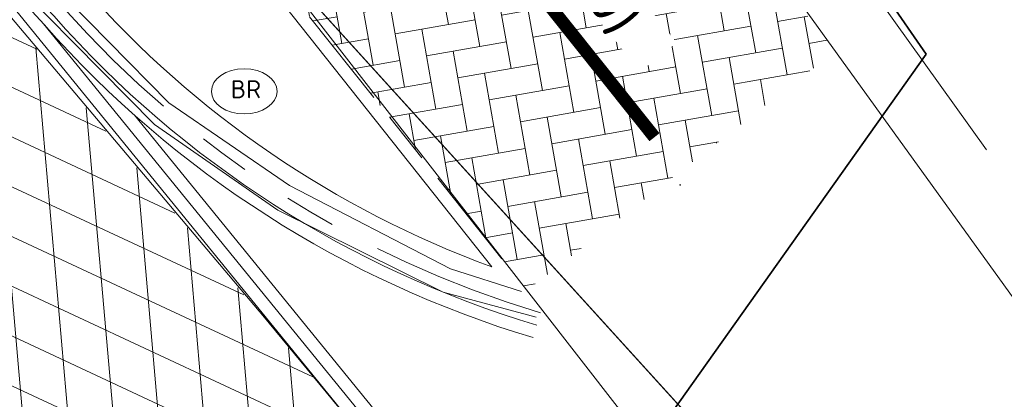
# Model space of a CAD drawing. Header units: metres. Extents: x 163628 to 168255, y 402691 to 405367.
# Tile 24 of 256: x 164504.73 to 164512.37, y 403413.78 to 403416.73. Entities that reach past the tile are written whole.
import ezdxf

# ---------------------------------------------------------------- set-up
doc = ezdxf.new("R2010")
doc.units = ezdxf.units.M
for name, pattern in [('X-CA190022.004-UO-DWM_Snelfietsroute$0$VH-OPSLUITBAND_100X200', [16, 8, -2, 4, -2]), ('X-CA190022.004-UO-DWM_Snelfietsroute$0$VH-TROTTOIRBAND_180-200', [20, 10, -2, 2, -2, 2, -2]), ('X-CA190022.004-UO-DWM_Snelfietsroute$0$VW-30-270_STREEP', [3, 0.3, -2.7])]:
    doc.linetypes.add(name, pattern=pattern)
doc.layers.add('X-CA190022.004-UO-ARC_Arcering$0$N-WE-VH-VERHARDING-FIETSSTRAAT_ROOD ELEMENTENVERHARDING_BSS-A', color=14, linetype='Continuous', lineweight=0, transparency=0.5)
doc.layers.add('X-CA190022.004-UO-ARC_Arcering$0$N-WE-VH-VERHARDING_ASFALT_ZWART-OPBOUW 2', color=7, linetype='Continuous', lineweight=0, transparency=0.5)
for name, color, linetype, lineweight in [('X-CA190022.004-UO-BBM_bebording bebakening markering_v0.1$0$N-WE-VH-MARKERINGSTEKST-T18', 7, 'Continuous', 18), ('X-CA190022.004-UO-BGT_Ondergrond nieuwbouw Pater vd Elsenlaan_v1.0$0$A--L23--_Vloeren', 4, 'Continuous', 25), ('X-CA190022.004-UO-DTM inmeting_v0.1$0$B-WE-IE-MEUBILAIR_WEGMEUBILAIR-S', 246, 'Continuous', 0), ('X-CA190022.004-UO-DTM inmeting_v0.1$0$B-WE-IE-TERREINAFSCHEIDING_NATUURLIJK_HAAG-G', 246, 'X-CA190022.004-UO-DTM inmeting_v0.1$0$IE-TERREINAFSCHEIDING-NATUURLIJK-HAAG', 0), ('X-CA190022.004-UO-DTM inmeting_v0.1$0$B-WE-OG-HOOGTEPUNT-S', 246, 'Continuous', 0), ('X-CA190022.004-UO-DTM inmeting_v0.1$0$B-WE-VH-KANTOPSLUITING_ACHTERKANTBAND-G', 246, 'Continuous', 0), ('X-CA190022.004-UO-DTM inmeting_v0.1$0$B-WE-VH-KANTOPSLUITING_VOORKANTBAND-G', 246, 'Continuous', 0), ('X-CA190022.004-UO-DTM inmeting_v0.1$0$B-WE-VH-VERHARDING_ASFALT-G', 246, 'Continuous', 0), ('X-CA190022.004-UO-DWM_Snelfietsroute$0$N-WE-VH-KANTOPSLUITING_ACHTERKANTBAND-G', 7, 'Continuous', 20), ('X-CA190022.004-UO-DWM_Snelfietsroute$0$N-WE-VH-KANTOPSLUITING_OPSLUITBAND_100X200-G', 7, 'X-CA190022.004-UO-DWM_Snelfietsroute$0$VH-OPSLUITBAND_100X200', 20), ('X-CA190022.004-UO-DWM_Snelfietsroute$0$N-WE-VH-KANTOPSLUITING_TROTTOIRBAND_180 200-G', 7, 'X-CA190022.004-UO-DWM_Snelfietsroute$0$VH-TROTTOIRBAND_180-200', 20), ('X-CA190022.004-UO-DWM_Snelfietsroute$0$N-WE-VH-KANTVERHARDING_STREKLAAG-G', 7, 'Continuous', 20), ('X-CA190022.004-UO-DWM_Snelfietsroute$0$N-WE-VW-MARKERING_LANGS_STREEP_30270_010-G', 7, 'X-CA190022.004-UO-DWM_Snelfietsroute$0$VW-30-270_STREEP', 20), ('X-CA190022.004-UO-GZM_Werkgrens_v0.1$0$N-WE-KG-GRENS_SYSTEEMGRENS-G', 7, 'X-CA190022.004-UO-GZM_Werkgrens_v0.1$0$KG-OG', 35), ('X-CA190022.004-UO-KAD_Percelen$0$B-WE-KG-GRENS_PERCEEL-GV', 150, 'Continuous', 9), ('X-XX-AL-REFERENTIE-G', 7, 'Continuous', 18)]:
    doc.layers.add(name, color=color, linetype=linetype, lineweight=lineweight)
doc.layers.add('X-CA190022.004-UO-DTM inmeting_v0.1$0$X-XX-AL-MEETPUNT-S', color=246, linetype='Continuous', lineweight=0, plot=False)
doc.styles.add('X-CA190022.004-UO-BBM_bebording bebakening markering_v0.1$0$NLCS-ISO-M500-T18', font='NLCS-ISO.ttf', dxfattribs={"height": 0.9})
doc.styles.add('X-CA190022.004-UO-DTM inmeting_v0.1$0$NLCS-ISO', font='isocpeur.ttf', dxfattribs={"height": 2.5})
doc.linetypes.add('X-CA190022.004-UO-DTM inmeting_v0.1$0$IE-TERREINAFSCHEIDING-NATUURLIJK-HAAG', pattern='A,7,-1.5,[67,NLCS.SHX,S=0.75,R=45,X=0,Y=0],-1.5', length=10)
doc.linetypes.add('X-CA190022.004-UO-GZM_Werkgrens_v0.1$0$KG-OG', pattern='A,5.5,-1.5,[2,NLCS.SHX,S=0.5,R=0,X=0,Y=0],-1.5', length=8.5)

# ---------------------------------------------------------------- blocks, each defined once
blk = doc.blocks.new('X-CA190022.004-UO-BGT_Ondergrond nieuwbouw Pater vd Elsenlaan_v1.0')
at = {"layer": 'X-CA190022.004-UO-BGT_Ondergrond nieuwbouw Pater vd Elsenlaan_v1.0$0$A--L23--_Vloeren', "color": 252}
blk.add_line((164510.415, 403413.1130000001), (164505.8550342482, 403418.1374529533), dxfattribs=at)
blk = doc.blocks.new('X-CA190022.004-UO-DTM inmeting_v0.1$0$punt')
at = {"color": 0, "lineweight": -2}
blk.add_line((0, 0), (0, 0), dxfattribs=at)
blk = doc.blocks.new('X-CA190022.004-UO-DTM inmeting_v0.1$0$SIE-WEG_STRAATPOT_BRANDKRAAN')
blk.add_ellipse((-4.547473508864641e-16, 0), major_axis=(-0.7288689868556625, 1.338866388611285e-16), ratio=0.6859943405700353)
at = {"style": 'X-CA190022.004-UO-DTM inmeting_v0.1$0$NLCS-ISO'}
blk.add_text('BR', height=0.4, dxfattribs=at).set_placement((-0.2979630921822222, -0.1529624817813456))
blk = doc.blocks.new('X-CA190022.004-UO-DTM inmeting_v0.1$0$SOG-HOOGTEPUNT-SO')
for p, q in [((-0.5, 0), (0.5, 0)), ((0, 0.5), (0, -0.5))]:
    blk.add_line(p, q)

msp = doc.modelspace()

# ---------------------------------------------------------------- hatches: boundary and pattern name
at = {"layer": 'X-CA190022.004-UO-ARC_Arcering$0$N-WE-VH-VERHARDING-FIETSSTRAAT_ROOD ELEMENTENVERHARDING_BSS-A'}
h = msp.add_hatch(dxfattribs=at)
h.set_pattern_fill('AVH-BSS_KEIFORMAAT_KEPER', color=256, scale=2, angle=100, pattern_type=2)
h.set_pattern_definition([(99.99999999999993, (-2.849091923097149, 3.12192847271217), (-0.243275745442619, 0.1703435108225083), [0.6299999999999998, -0.2099999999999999]), (9.999999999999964, (-3.262711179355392, 3.048996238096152), (-0.243275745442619, 0.1703435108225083), [0.6299999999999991, -0.2099999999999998])])
edge = h.paths.add_edge_path()
edge.add_arc((164484.4865551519, 403426.0522966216), 18.00000000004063, 13.17099899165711, 25.75401588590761)
edge.add_arc((164503.4005756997, 403435.1769789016), 2.999999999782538, 115.70063201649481, 205.7541465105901, ccw=False)
edge.add_line((164502.0995686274, 403437.8801956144), (164497.6533969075, 403435.740337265))
edge.add_line((164497.6533969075, 403435.740337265), (164493.9899184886, 403433.9771743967))
edge.add_arc((164495.2909255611, 403431.2739576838), 2.999999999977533, 25.70063208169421, 115.70063202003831, ccw=False)
edge.add_line((164497.9941422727, 403432.5749647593), (164498.0026482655, 403432.5572911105))
edge.add_arc((164484.4865636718, 403426.0522553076), 15.00000111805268, 13.171133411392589, 25.700631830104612, ccw=False)
edge.add_arc((164516.6184610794, 403433.571646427), 18.00000000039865, 193.1711327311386, 218.2750948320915)
edge.add_line((164502.4876384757, 403422.421765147), (164508.6705544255, 403414.6270277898))
edge.add_line((164508.6705544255, 403414.6270277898), (164511.063444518, 403416.485518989))
edge.add_line((164511.063444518, 403416.485518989), (164504.5019468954, 403424.7291307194))
edge.add_arc((164516.6184610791, 403433.571646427), 15.00000000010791, 193.171132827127, 216.1216089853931, ccw=False)
at = {"layer": 'X-CA190022.004-UO-ARC_Arcering$0$N-WE-VH-VERHARDING_ASFALT_ZWART-OPBOUW 2'}
h = msp.add_hatch(dxfattribs=at)
h.set_pattern_fill('AVH-ASFALT-SO', color=256, scale=0.35, angle=35, pattern_type=2)
h.set_pattern_definition([(94.99999999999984, (-2.849091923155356, 3.121928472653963), (-0.3486681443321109, -0.03050450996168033), []), (155, (-2.849091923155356, 3.121928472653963), (-0.1479163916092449, -0.3172077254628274), [])])
edge = h.paths.add_edge_path()
edge.add_line((164489.8382456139, 403431.9665135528), (164490.5679246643, 403431.3329318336))
edge.add_arc((164483.2286881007, 403421.7573389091), 12.0646745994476, 27.301292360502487, 52.531551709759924, ccw=False)
edge.add_arc((164513.3227276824, 403435.758159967), 21.14276145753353, 203.6077994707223, 211.6505755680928)
edge.add_arc((164494.6789251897, 403424.3023266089), 0.7400000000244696, -53.39671403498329, 29.23697528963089, ccw=False)
edge.add_line((164495.1201656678, 403423.7082669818), (164504.7116603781, 403411.9075555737))
edge.add_line((164504.7116603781, 403411.9075555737), (164507.3627034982, 403413.5346996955))
edge.add_line((164507.3627034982, 403413.5346996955), (164501.7554050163, 403420.1983105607))
edge.add_arc((164508.2250259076, 403425.2367495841), 8.200113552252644, 213.6800807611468, 217.9108978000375, ccw=False)
edge.add_arc((164581.5154571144, 403473.6896893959), 96.0588965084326, 209.6774321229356, 213.4870524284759, ccw=False)
edge.add_arc((164537.3758326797, 403448.2619070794), 45.12013046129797, 206.189453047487, 209.3751078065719, ccw=False)
edge.add_arc((164483.1937731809, 403421.7263134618), 15.21115283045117, 25.80785665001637, 47.29780852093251)
edge.add_arc((164493.9842063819, 403433.4195307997), 0.7000000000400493, 160.115940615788, 227.3330159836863, ccw=False)
edge.add_line((164493.325938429, 403433.6576133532), (164489.8486641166, 403431.9840669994))
edge.add_line((164489.8486641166, 403431.9840669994), (164489.8382456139, 403431.9665135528))

# ---------------------------------------------------------------- linework, layer by layer
at = {"layer": 'X-CA190022.004-UO-DTM inmeting_v0.1$0$B-WE-IE-TERREINAFSCHEIDING_NATUURLIJK_HAAG-G'}
msp.add_line((164509.7930000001, 403419.1340000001, 9.317), (164512.236, 403415.7170000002, 9.234), dxfattribs=at)
at = {"layer": 'X-CA190022.004-UO-DTM inmeting_v0.1$0$B-WE-VH-KANTOPSLUITING_ACHTERKANTBAND-G'}
msp.add_polyline3d([(164483.602, 403441.952, 9.812), (164484.2119999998, 403441.2319999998, 9.887), (164489.406, 403435.139, 9.846), (164492.9160000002, 403431.0350000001, 9.795), (164497.5159999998, 403425.6740000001, 9.77), (164500.3229999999, 403422.3960000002, 9.657), (164504.4840000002, 403417.5129999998, 9.46), (164505.892, 403416.0839999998, 9.374), (164506.8289999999, 403415.4399999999, 9.326), (164508.077, 403414.7949999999, 9.244), (164508.6269999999, 403414.6170000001, 9.218)], dxfattribs=at)
at = {"layer": 'X-CA190022.004-UO-DTM inmeting_v0.1$0$B-WE-VH-KANTOPSLUITING_VOORKANTBAND-G'}
msp.add_polyline3d([(164483.412, 403441.8859999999, 9.803), (164484.071, 403441.1159999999, 9.796), (164489.2459999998, 403435.0320000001, 9.738), (164492.764, 403430.9220000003, 9.688), (164497.3799999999, 403425.5350000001, 9.657), (164500.196, 403422.2289999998, 9.553), (164504.3220000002, 403417.3909999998, 9.342), (164505.7820000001, 403415.915, 9.276), (164506.7379999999, 403415.2489999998, 9.244), (164508.0210000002, 403414.6129999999, 9.226), (164508.7409999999, 403414.4199999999, 9.215)], dxfattribs=at)
at = {"layer": 'X-CA190022.004-UO-DTM inmeting_v0.1$0$B-WE-VH-VERHARDING_ASFALT-G'}
for points in [[(164471.5800000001, 403458.8509999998, 9.688), (164476.5299999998, 403452.861, 9.873), (164482.2710000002, 403446.0359999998, 9.94), (164482.2280000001, 403445.554, 9.92), (164481.773, 403444.9989999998, 9.875), (164480.8930000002, 403444.6269999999, 9.832), (164482.0290000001, 403443.2209999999, 9.825), (164483.213, 403441.8670000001, 9.819), (164484.1770000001, 403442.1910000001, 9.861), (164484.8769999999, 403442.29, 9.89), (164485.5789999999, 403442.0920000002, 9.89), (164490.1979999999, 403436.5499999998, 9.825), (164494.9049999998, 403430.9199999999, 9.769), (164499.0630000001, 403426.074, 9.696), (164502.6000000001, 403422.1639999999, 9.54), (164505.9530000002, 403418.1260000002, 9.357), (164514.3829999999, 403407.2719999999, 9.002)], [(164513.645, 403406.145, 8.943), (164509.9270000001, 403410.429, 9.091), (164506.6209999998, 403414.4330000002, 9.241), (164504.2069999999, 403417.2939999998, 9.356), (164500.0800000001, 403422.1310000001, 9.559), (164497.2420000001, 403425.446, 9.667), (164492.656, 403430.8369999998, 9.695), (164489.1439999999, 403434.9440000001, 9.743), (164483.9449999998, 403441.0279999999, 9.805), (164483.213, 403441.8670000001, 9.819)], [(164517.0600000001, 403408.6490000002, 9.112), (164512.9610000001, 403413.8530000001, 9.219), (164510.3739999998, 403417.4419999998, 9.316), (164508.8050000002, 403419.6699999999, 9.38), (164508.5660000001, 403420.9640000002, 9.429), (164508.969, 403422.5729999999, 9.434), (164510.4279999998, 403423.9640000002, 9.42)]]:
    msp.add_polyline3d(points, dxfattribs=at)
at = {"layer": 'X-CA190022.004-UO-DWM_Snelfietsroute$0$N-WE-VH-KANTOPSLUITING_ACHTERKANTBAND-G', "ltscale": 0.2, "flags": 128}
for points in [[(164508.3983136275, 403414.8093247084), (164502.4092134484, 403422.3597205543, -0.1099786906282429), (164498.994602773, 403429.4473745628, 0.05472478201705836), (164497.9125410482, 403432.5139241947), (164497.9040350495, 403432.5315978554, 0.3404237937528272), (164494.7425579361, 403434.1216397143)], [(164497.2448350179, 403428.5665342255, 0.07174089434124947), (164505.2365501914, 403416.9715690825, 0.125008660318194), (164508.3983136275, 403414.8093247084, 0.125008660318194)]]:
    msp.add_lwpolyline(points, format="xyb", dxfattribs=at)
at = {"layer": 'X-CA190022.004-UO-DWM_Snelfietsroute$0$N-WE-VH-KANTOPSLUITING_OPSLUITBAND_100X200-G', "ltscale": 0.1, "flags": 128}
msp.add_lwpolyline([(164508.4757473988, 403414.8711229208), (164502.4876384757, 403422.421765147, -0.1099768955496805), (164499.0919721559, 403429.4701605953, 0.05472478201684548), (164498.0026482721, 403432.5572910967), (164497.9941422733, 403432.574964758, 0.3419616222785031), (164494.7075314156, 403434.2166535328, 0.2412032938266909)], format="xyb", dxfattribs=at)
at = {"layer": 'X-CA190022.004-UO-DWM_Snelfietsroute$0$N-WE-VH-KANTOPSLUITING_TROTTOIRBAND_180 200-G', "ltscale": 0.2, "flags": 128}
msp.add_lwpolyline([(164493.7673718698, 403433.8700669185, 0.5296536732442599), (164493.645338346, 403433.0518781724, -0.08818175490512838), (164496.8999646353, 403428.7694333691, 0.07342641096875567), (164505.0732688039, 403416.8241027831, 0.1401289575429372), (164508.776316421, 403414.4517975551)], format="xyb", dxfattribs=at)
at = {"layer": 'X-CA190022.004-UO-DWM_Snelfietsroute$0$N-WE-VH-KANTVERHARDING_STREKLAAG-G', "ltscale": 0.2, "flags": 128}
for points in [[(164493.4685200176, 403433.7262351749, 0.3544872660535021), (164493.5775647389, 403432.978347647, -0.08816488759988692), (164496.8105211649, 403428.7247017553, 0.07341513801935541), (164504.9990569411, 403416.7570652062, 0.1400909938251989), (164508.7475947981, 403414.3560109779)], [(164493.325938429, 403433.6576133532, 0.301999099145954), (164493.5097911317, 403432.9048171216, -0.08814787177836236), (164496.7210796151, 403428.6799662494, 0.07340391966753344), (164504.9248492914, 403416.6900231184, 0.1400537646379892), (164508.7188731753, 403414.2602244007)]]:
    msp.add_lwpolyline(points, format="xyb", dxfattribs=at)
for points in [[(164507.3627034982, 403413.5346996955), (164502.8521548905, 403419.0780997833)], [(164507.4402701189, 403413.597814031), (164504.9194951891, 403416.6958105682)], [(164507.5178367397, 403413.6609283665), (164505.625317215, 403415.9868079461)]]:
    msp.add_lwpolyline(points, dxfattribs=at)
at = {"layer": 'X-CA190022.004-UO-DWM_Snelfietsroute$0$N-WE-VW-MARKERING_LANGS_STREEP_30270_010-G', "const_width": 0.1, "flags": 128}
msp.add_lwpolyline([(164505.6002921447, 403420.9060093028), (164509.6597888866, 403415.8160807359)], dxfattribs=at)
at = {"layer": 'X-CA190022.004-UO-GZM_Werkgrens_v0.1$0$N-WE-KG-GRENS_SYSTEEMGRENS-G', "ltscale": 0.2, "flags": 128}
msp.add_lwpolyline([(164202.4471839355, 403276.2612616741, -0.007014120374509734), (164204.6842424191, 403278.1944806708), (164207.7316017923, 403280.6309342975), (164216.350955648, 403287.4712219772), (164219.0035534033, 403289.434108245), (164219.3746627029, 403289.7286192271), (164237.1836765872, 403303.1852059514), (164244.5865004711, 403308.605291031), (164248.7299054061, 403311.6378046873), (164253.9774847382, 403315.3666892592), (164261.1754745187, 403320.480446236), (164269.6822113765, 403326.3244647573), (164277.4779943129, 403331.5382684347), (164300.138869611, 403346.1530355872), (164322.9639978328, 403359.9259594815), (164334.0727303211, 403366.2923093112), (164351.6652632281, 403375.7974689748), (164373.7421382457, 403387.5498352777), (164399.9497431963, 403400.4638723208), (164429.2801321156, 403414.7433017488), (164430.1235736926, 403415.1409833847), (164430.9478262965, 403415.506283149), (164431.7770699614, 403415.8458020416), (164432.615246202, 403416.1613381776), (164433.4616619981, 403416.4526584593), (164434.3156183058, 403416.7195497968), (164435.1764106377, 403416.9618192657), (164436.0433296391, 403417.1792942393), (164436.3055164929, 403417.2587681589, -0.09982065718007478), (164451.9815185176, 403417.1790174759, 0.1310872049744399), (164471.5299883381, 403420.9480569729), (164482.532673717, 403426.2434413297), (164490.6930660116, 403418.7998493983), (164492.5861501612, 403419.7065134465), (164495.4035730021, 403416.5299918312, -0.01010042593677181), (164498.0738503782, 403413.5363083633), (164499.3853029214, 403412.0048366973), (164502.2759065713, 403408.6525450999), (164509.274412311, 403412.9480533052), (164511.7682141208, 403416.4610208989), (164509.1861236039, 403420.2014103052, -0.1750361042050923), (164509.3210798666, 403422.1351258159, -0.1801291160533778), (164510.5166693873, 403423.4312866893), (164518.8245311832, 403427.3151248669), (164545.0302416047, 403439.9269191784), (164571.6953268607, 403452.7535489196), (164577.9552917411, 403456.0641072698), (164591.4716804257, 403464.141949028), (164595.4462846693, 403466.1591353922), (164599.4311747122, 403468.181541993), (164600.8539115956, 403468.8630628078), (164605.9399590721, 403471.2415379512), (164622.0164705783, 403477.7583811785), (164627.272938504, 403479.8886915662), (164631.9472826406, 403481.9048786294), (164633.2674407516, 403482.5385622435, 0.08477773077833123), (164642.6089981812, 403485.3796505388), (164759.3320802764, 403541.3864717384), (164770.9742443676, 403544.8150730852), (164773.2724307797, 403545.3968587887), (164787.8865800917, 403542.289629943), (164789.8994408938, 403542.3802139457), (164793.2522167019, 403543.0482871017), (164800.2402211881, 403546.8141014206), (164803.6710322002, 403549.3659814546), (164804.7740494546, 403550.3596960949), (164806.982937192, 403547.3873851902), (164807.9070396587, 403546.1989325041), (164811.8704722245, 403549.2807697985), (164810.9532731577, 403550.4603442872), (164809.5116547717, 403552.4057701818), (164808.342669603, 403553.5746866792), (164810.0239640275, 403555.0893745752), (164807.82693957, 403558.0124714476), (164809.8344029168, 403559.5158162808, 0.08719858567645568), (164816.7069141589, 403566.8332066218, -0.1361886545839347), (164825.1509550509, 403574.2389801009), (164897.951587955, 403609.3404576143), (164931.0926747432, 403625.3204994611), (165054.7836542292, 403684.9604895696), (165123.1554235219, 403717.9264497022), (165148.5663854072, 403730.0329638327), (165175.6541256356, 403740.4784873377), (165188.1464371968, 403744.8235939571), (165187.6324323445, 403748.0918636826), (165185.2580450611, 403754.9315992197), (165180.037890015, 403753.6894865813, 0.02784581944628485), (165177.0513383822, 403752.4655620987), (165119.6977294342, 403725.1406508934), (165051.3091062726, 403692.1665645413), (164927.6180512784, 403632.5265380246), (164894.4771003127, 403616.5465616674), (164821.6764674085, 403581.445084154, 0.1361886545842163), (164810.015649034, 403571.2180636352, -0.08719858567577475), (164805.0390029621, 403565.919263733), (164803.0203514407, 403564.4075403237), (164799.415410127, 403569.2038422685), (164798.6149812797, 403568.6044188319), (164797.8152444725, 403568.0055136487), (164797.2158194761, 403568.8059445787), (164793.3705278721, 403565.9262908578), (164793.9699528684, 403565.1258599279), (164792.3761302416, 403563.932281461), (164795.8845084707, 403559.0636660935, -0.2015476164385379), (164780.0971775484, 403554.0570161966, 0.07565561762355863), (164771.1691888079, 403553.9823458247, -0.009754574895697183), (164764.0749090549, 403552.5358596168), (164754.2863395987, 403547.7986438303), (164747.4743492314, 403544.6063578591), (164708.340445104, 403525.5831572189), (164686.2179063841, 403515.3649846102), (164675.1479613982, 403509.8647663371), (164663.5244613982, 403504.2582663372), (164644.326586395, 403495.0707073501), (164639.4929121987, 403492.7230557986), (164638.2008723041, 403492.1265410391, -0.2018182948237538), (164621.8461223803, 403491.8003317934, 0.2094978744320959), (164598.5804137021, 403490.9733350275), (164556.1572466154, 403470.5661522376), (164536.2994594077, 403461.0079530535), (164516.3183906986, 403451.407959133), (164508.2317351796, 403447.5121291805), (164500.1867564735, 403443.6421835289), (164497.2033634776, 403443.0084814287), (164495.0902549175, 403442.27400261, 0.1307944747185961), (164492.913084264, 403444.8114515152), (164488.4347408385, 403447.8854838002), (164494.8986629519, 403449.8350294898), (164490.3149407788, 403452.2328764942), (164484.4843242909, 403450.5971355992, -0.07642678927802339), (164479.7480917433, 403454.7225616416), (164478.7991556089, 403455.8572518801), (164474.9179570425, 403452.9617439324), (164457.3434499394, 403473.5656706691), (164451.2568614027, 403468.374000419), (164465.5190818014, 403451.6533184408, -0.484296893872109), (164464.8169442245, 403448.1132255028), (164461.4164168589, 403446.3937776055), (164463.8934237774, 403441.7698684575), (164464.9162194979, 403439.6136052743), (164433.0167582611, 403424.6830765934, 0.0516595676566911), (164425.3001219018, 403421.7033575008), (164396.430770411, 403407.6483830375), (164370.0935852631, 403394.670494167), (164347.8842103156, 403382.8475930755), (164330.1818090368, 403373.2830720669), (164318.9080065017, 403366.8221215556), (164295.9033911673, 403352.9408932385), (164273.0860170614, 403338.2251946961), (164265.1933658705, 403332.9466057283), (164256.5935764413, 403327.0386612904), (164249.3435457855, 403321.8879322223), (164244.0502837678, 403318.1265859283), (164239.8604985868, 403315.0601269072), (164232.4089702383, 403309.6043821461), (164214.4760118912, 403296.0541423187), (164201.2887743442, 403285.5887988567, 0.01213108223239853), (164197.4136132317, 403282.3572203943)], format="xyb", close=True, dxfattribs=at)
at = {"layer": 'X-CA190022.004-UO-KAD_Percelen$0$B-WE-KG-GRENS_PERCEEL-GV', "flags": 128}
msp.add_lwpolyline([(164531.085, 403398.305), (164524.046, 403405.974), (164517.155, 403413.867), (164510.499, 403421.842), (164504.937, 403419.149), (164510.415, 403413.113), (164526.116, 403395.89), (164531.044, 403398.285)], close=True, dxfattribs=at)
msp.add_lwpolyline([(164559.715, 403363.08), (164551.044, 403370.772), (164541.039, 403380.582), (164528.767, 403392.981), (164528.582, 403393.184), (164526.116, 403395.89), (164510.415, 403413.113), (164504.937, 403419.149), (164503.089, 403421.185), (164495.298, 403416.903), (164504.551, 403406.066), (164517.544, 403391.725), (164522.841, 403385.879), (164534.917, 403373.194), (164544.858, 403363.307)], dxfattribs=at)

# ---------------------------------------------------------------- block references
at = {"layer": 'X-CA190022.004-UO-DTM inmeting_v0.1$0$B-WE-IE-MEUBILAIR_WEGMEUBILAIR-S', "linetype": 'ByBlock', "lineweight": -2, "xscale": 0.3500000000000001, "yscale": 0.3500000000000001, "zscale": 0.3500000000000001}
msp.add_blockref('X-CA190022.004-UO-DTM inmeting_v0.1$0$SIE-WEG_STRAATPOT_BRANDKRAAN', (164506.477, 403416.172, 9.319), dxfattribs=at)
at = {"layer": 'X-CA190022.004-UO-DTM inmeting_v0.1$0$B-WE-OG-HOOGTEPUNT-S', "linetype": 'ByBlock', "lineweight": -2, "xscale": 0.01, "yscale": 0.01, "zscale": 0.01}
msp.add_blockref('X-CA190022.004-UO-DTM inmeting_v0.1$0$SOG-HOOGTEPUNT-SO', (164509.858, 403415.445, 9.264), dxfattribs=at)
at = {"layer": 'X-CA190022.004-UO-DTM inmeting_v0.1$0$X-XX-AL-MEETPUNT-S', "linetype": 'ByBlock', "lineweight": -2}
for p in [(164505.892, 403416.084, 9.374), (164505.782, 403415.915, 9.276), (164512.236, 403415.717, 9.234), (164506.829, 403415.44, 9.326), (164506.738, 403415.249, 9.244), (164508.077, 403414.795, 9.244), (164508.021, 403414.613, 9.226), (164508.627, 403414.617, 9.218), (164508.693, 403414.596, 9.229), (164506.621, 403414.433, 9.241), (164508.741, 403414.42, 9.215)]:
    msp.add_blockref('X-CA190022.004-UO-DTM inmeting_v0.1$0$punt', p, dxfattribs=at)
at = {"layer": 'X-XX-AL-REFERENTIE-G'}
msp.add_blockref('X-CA190022.004-UO-BGT_Ondergrond nieuwbouw Pater vd Elsenlaan_v1.0', (0, 0), dxfattribs=at)

# ---------------------------------------------------------------- next in the draw order: texts
at = {"layer": 'X-CA190022.004-UO-BBM_bebording bebakening markering_v0.1$0$N-WE-VH-MARKERINGSTEKST-T18', "insert": (164508.11798896, 403418.6959116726), "char_height": 0.36, "attachment_point": 1, "rotation": 308.5742781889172, "style": 'X-CA190022.004-UO-BBM_bebording bebakening markering_v0.1$0$NLCS-ISO-M500-T18', "bg_fill": 3, "box_fill_scale": 1, "bg_fill_color": 256, "bg_fill_transparency": 0}
msp.add_mtext_dynamic_manual_height_columns('30-270(0.10)', width=2.745134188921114, gutter_width=2.5, heights=[0], dxfattribs=at)

doc.saveas('drawing.dxf')
